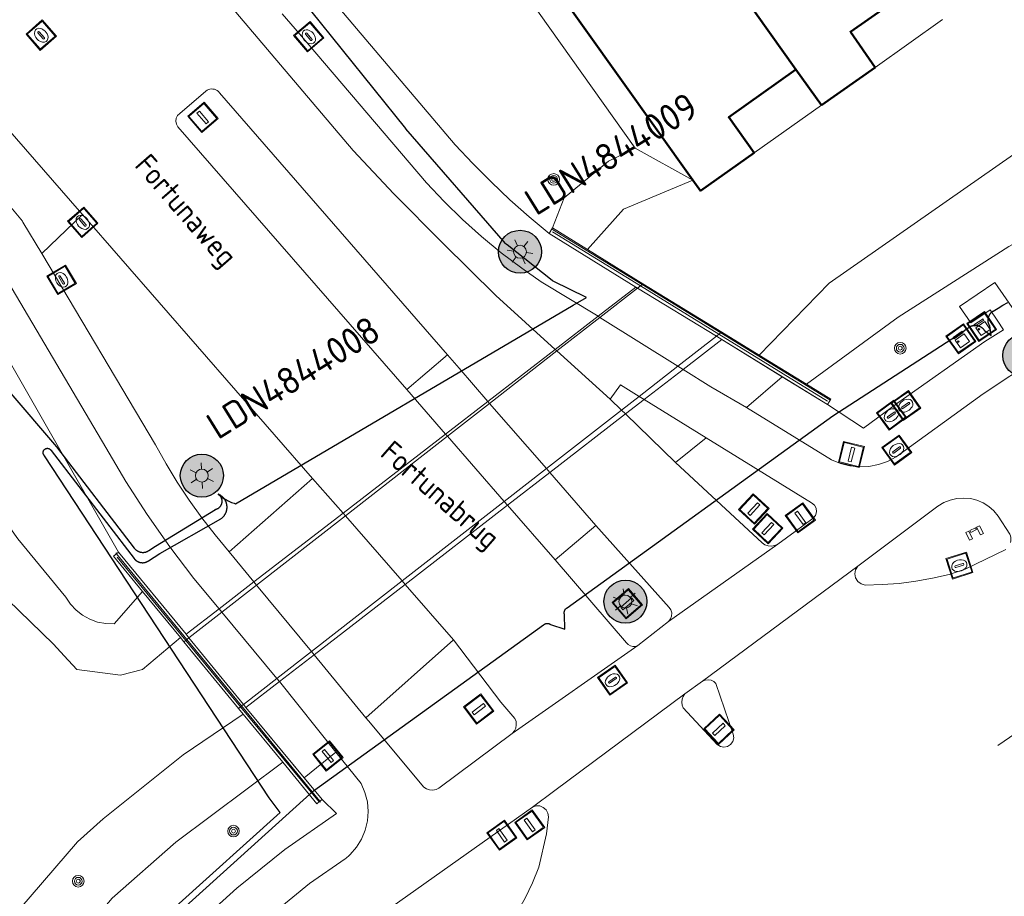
# Model space of a CAD drawing. Header units: metres. Extents: x 94279 to 96109, y 461866 to 463040.
# Tile 95 of 175: x 95281 to 95326, y 462272 to 462313. Entities that reach past the tile are written whole.
import ezdxf
from ezdxf.enums import TextEntityAlignment as Align

# ---------------------------------------------------------------- set-up
doc = ezdxf.new("R2010")
doc.units = ezdxf.units.M
doc.layers.get('0').update_dxf_attribs({"linetype": 'CONTINUOUS'})
for name, color, linetype, lineweight in [('B-WE-KL-ET_LS_OV_KABEL_EIGENNET_323-G', 10, 'CONTINUOUS', 30), ('B-WE-OV-LICHTMAST', 252, 'CONTINUOUS', 25), ('B_BEBOUWINGSGRENS_0', 132, 'CONTINUOUS', 50), ('B_TUSSENMUUR_0', 132, 'CONTINUOUS', 50), ('G_GRENS_ALGEMEEN_0', 251, 'CONTINUOUS', 13), ('K_KUNSTWERKGRENS_0', 251, 'CONTINUOUS', 13), ('K_KUNSTWERKGRENS_1', 251, 'CONTINUOUS', 13), ('Q_BALUSTRADE_LIJN_1', 251, 'CONTINUOUS', 13), ('Q_BOOM_0', 251, 'CONTINUOUS', 13), ('Q_DAMWAND_0', 251, 'CONTINUOUS', 13), ('Q_DAMWAND_1', 251, 'CONTINUOUS', 13), ('Q_DRUKKNOPPAAL_0', 251, 'CONTINUOUS', 13), ('Q_INSPECTIE_OF_RIOOLPUT_0', 251, 'CONTINUOUS', 13), ('Q_KOLK_0', 251, 'CONTINUOUS', 13), ('Q_LICHTMAST_0', 251, 'CONTINUOUS', 13), ('Q_PORTAAL_0', 251, 'CONTINUOUS', 13), ('Q_VERKEERSBORDPAAL_0', 251, 'CONTINUOUS', 13), ('Q_VERKEERSREGELINSTALLATIEKAST', 251, 'CONTINUOUS', 13), ('Q_VERKEERSREGELINSTALLATIEPA00', 251, 'CONTINUOUS', 13), ('Q_WATERLEIDINGPUT_0', 251, 'CONTINUOUS', 13), ('T_CULTUURGRENS_0', 251, 'CONTINUOUS', 13), ('T_MUUR_30CM_0', 251, 'CONTINUOUS', 13), ('T_WALBESCHERMING_0', 251, 'CONTINUOUS', 13), ('V_WEGGRENS_0', 251, 'CONTINUOUS', 13), ('V_WEGGRENS_1', 251, 'CONTINUOUS', 13), ('W_WATERGRENS_0', 251, 'CONTINUOUS', 13), ('Z_KUNSTWERKNAAM_1', 251, 'CONTINUOUS', 13), ('Z_STRAATNAAM_0', 251, 'CONTINUOUS', 13)]:
    doc.layers.add(name, color=color, linetype=linetype, lineweight=lineweight)
doc.layers.add('B-WE-KL-ET_LS_OV_KABEL_EIGENNET_330-G', color=10, linetype='CONTINUOUS')
doc.layers.add('N-WE-ARMATUUR-PRUNUS_E_OPSCHUIF_8M-G', color=40, linetype='CONTINUOUS')
doc.styles.add('NLCS-ISO-M500-T25', font='NLCS-ISO.ttf', dxfattribs={"height": 1.25})
doc.styles.get("Standard").update_dxf_attribs({"font": 'isocp.shx'})

# ---------------------------------------------------------------- blocks, each defined once
blk = doc.blocks.new('Q_VERKEERSREGELINSTALLATIEPAAL')
for points in [[(-0.5, 0.5), (0.5, 0.5), (0.5, -0.5), (-0.5, -0.5)], [(-0.08, 0.333), (0.071, 0.333), (0.071, -0.329), (-0.08, -0.329)]]:
    blk.add_lwpolyline(points, close=True)
blk.add_lwpolyline([(-0.442, 0.464), (0.438, 0.464, -0.414214), (0.459, 0.442), (0.459, -0.437, -0.414214), (0.438, -0.459), (-0.442, -0.459, -0.414214), (-0.463, -0.437), (-0.463, 0.442), (-0.463, 0.444), (-0.463, 0.446), (-0.463, 0.448), (-0.462, 0.45), (-0.461, 0.451), (-0.46, 0.453), (-0.459, 0.455), (-0.458, 0.456), (-0.457, 0.457), (-0.456, 0.459), (-0.454, 0.46), (-0.453, 0.461), (-0.451, 0.462), (-0.449, 0.462), (-0.447, 0.463), (-0.446, 0.463), (-0.444, 0.464), (-0.442, 0.464)], format="xyb")
blk = doc.blocks.new('Q_VERKEERSBORDPAAL')
for points in [[(-0.5, 0.5), (0.5, 0.5), (0.5, -0.5), (-0.5, -0.5)], [(-0.08, 0.333), (0.071, 0.333), (0.071, -0.329), (-0.08, -0.329)]]:
    blk.add_lwpolyline(points, close=True)
blk.add_lwpolyline([(-0.442, 0.464), (0.438, 0.464, -0.414214), (0.459, 0.442), (0.459, -0.437, -0.414214), (0.438, -0.459), (-0.442, -0.459, -0.414214), (-0.463, -0.437), (-0.463, 0.442), (-0.463, 0.444), (-0.463, 0.446), (-0.463, 0.448), (-0.462, 0.45), (-0.461, 0.451), (-0.46, 0.453), (-0.459, 0.455), (-0.458, 0.456), (-0.457, 0.457), (-0.456, 0.459), (-0.454, 0.46), (-0.453, 0.461), (-0.451, 0.462), (-0.449, 0.462), (-0.447, 0.463), (-0.446, 0.463), (-0.444, 0.464), (-0.442, 0.464)], format="xyb")
blk = doc.blocks.new('Q_LICHTMAST')
for points in [[(0, 0.3), (0, 0.6)], [(-0.26, 0.15), (-0.52, 0.3)], [(0.26, 0.15), (0.52, 0.3)], [(-0.26, -0.15), (-0.52, -0.3)], [(0, -0.3), (0, -0.6)], [(0.26, -0.15), (0.52, -0.3)]]:
    blk.add_lwpolyline(points)
blk.add_circle((0, 0), 0.3)
blk = doc.blocks.new('Q_PORTAAL')
for points in [[(-0.358, 0.202), (-0.205, 0.202), (-0.205, -0.202), (-0.358, -0.202), (-0.358, 0.202)], [(-0.144, 0.194), (0.144, 0.194), (0.144, 0.103), (-0.144, 0.103), (-0.144, 0.194)], [(0.205, 0.202), (0.358, 0.202), (0.358, -0.202), (0.205, -0.202), (0.205, 0.202)]]:
    blk.add_lwpolyline(points)
blk = doc.blocks.new('Q_DRUKKNOPPAAL')
for points in [[(-0.5, 0.5), (0.5, 0.5), (0.5, -0.5), (-0.5, -0.5)], [(-0.08, 0.333), (0.071, 0.333), (0.071, -0.329), (-0.08, -0.329)]]:
    blk.add_lwpolyline(points, close=True)
blk.add_lwpolyline([(-0.442, 0.464), (0.438, 0.464, -0.414214), (0.459, 0.442), (0.459, -0.437, -0.414214), (0.438, -0.459), (-0.442, -0.459, -0.414214), (-0.463, -0.437), (-0.463, 0.442), (-0.463, 0.444), (-0.463, 0.446), (-0.463, 0.448), (-0.462, 0.45), (-0.461, 0.451), (-0.46, 0.453), (-0.459, 0.455), (-0.458, 0.456), (-0.457, 0.457), (-0.456, 0.459), (-0.454, 0.46), (-0.453, 0.461), (-0.451, 0.462), (-0.449, 0.462), (-0.447, 0.463), (-0.446, 0.463), (-0.444, 0.464), (-0.442, 0.464)], format="xyb")
blk = doc.blocks.new('Q_WATERLEIDINGPUT')
blk.add_lwpolyline([(-0.5, 0.5), (0.5, 0.5), (0.5, -0.5), (-0.5, -0.5)], close=True)
for points in [[(-0.442, 0.464), (0.438, 0.464, -0.414214), (0.459, 0.442), (0.459, -0.437, -0.414214), (0.438, -0.459), (-0.442, -0.459, -0.414214), (-0.463, -0.437), (-0.463, 0.442), (-0.463, 0.444), (-0.463, 0.446), (-0.463, 0.448), (-0.462, 0.45), (-0.461, 0.451), (-0.46, 0.453), (-0.459, 0.455), (-0.458, 0.456), (-0.457, 0.457), (-0.456, 0.459), (-0.454, 0.46), (-0.453, 0.461), (-0.451, 0.462), (-0.449, 0.462), (-0.447, 0.463), (-0.446, 0.463), (-0.444, 0.464), (-0.442, 0.464)], [(-0.345, 0.105, 0.380426), (-0.276, -0.18)], [(-0.008, 0.266, 0.240218), (-0.345, 0.105)], [(-0.194, 0.045, 0.853344), (-0.194, -0.032)], [(0.331, 0.111, 0.240191), (-0.008, 0.266)], [(0.185, -0.032, 0.849746), (0.185, 0.045)], [(0.267, -0.176, 0.380426), (0.331, 0.111)], [(-0.276, -0.18, 0.148452), (0.012, -0.257)], [(0.012, -0.257, 0.131742), (0.267, -0.176)]]:
    blk.add_lwpolyline(points, format="xyb")
for points in [[(-0.194, 0.045), (0.185, 0.045)], [(0.185, -0.032), (-0.194, -0.032)]]:
    blk.add_lwpolyline(points)
blk = doc.blocks.new('Q_KOLK')
blk.add_lwpolyline([(-0.5, 0.5), (0.5, 0.5), (0.5, -0.5), (-0.5, -0.5)], close=True)
for points in [[(-0.442, 0.464), (0.438, 0.464, -0.414214), (0.459, 0.442), (0.459, -0.437, -0.414214), (0.438, -0.459), (-0.442, -0.459, -0.414214), (-0.463, -0.437), (-0.463, 0.442, -0.414214), (-0.442, 0.464)], [(-0.345, 0.105, 0.380426), (-0.276, -0.18)], [(-0.008, 0.266, 0.240218), (-0.345, 0.105)], [(-0.194, 0.045, 0.853344), (-0.194, -0.032)], [(0.331, 0.111, 0.240191), (-0.008, 0.266)], [(0.185, -0.032, 0.849746), (0.185, 0.045)], [(0.267, -0.176, 0.380426), (0.331, 0.111)], [(-0.276, -0.18, 0.148452), (0.012, -0.257)], [(0.012, -0.257, 0.131742), (0.267, -0.176)]]:
    blk.add_lwpolyline(points, format="xyb")
for points in [[(-0.194, 0.045), (0.185, 0.045)], [(0.185, -0.032), (-0.194, -0.032)]]:
    blk.add_lwpolyline(points)
blk = doc.blocks.new('Q_INSPECTIE_OF_RIOOLPUT')
blk.add_lwpolyline([(-0.5, 0.5), (0.5, 0.5), (0.5, -0.5), (-0.5, -0.5)], close=True)
for points in [[(-0.442, 0.464), (0.438, 0.464, -0.414214), (0.459, 0.442), (0.459, -0.437, -0.414214), (0.438, -0.459), (-0.442, -0.459, -0.414214), (-0.463, -0.437), (-0.463, 0.442), (-0.463, 0.444), (-0.463, 0.446), (-0.463, 0.448), (-0.462, 0.45), (-0.461, 0.451), (-0.46, 0.453), (-0.459, 0.455), (-0.458, 0.456), (-0.457, 0.457), (-0.456, 0.459), (-0.454, 0.46), (-0.453, 0.461), (-0.451, 0.462), (-0.449, 0.462), (-0.447, 0.463), (-0.446, 0.463), (-0.444, 0.464), (-0.442, 0.464)], [(-0.345, 0.105, 0.380426), (-0.276, -0.18)], [(-0.008, 0.266, 0.240218), (-0.345, 0.105)], [(-0.194, 0.045, 0.853344), (-0.194, -0.032)], [(0.331, 0.111, 0.240191), (-0.008, 0.266)], [(0.185, -0.032, 0.849746), (0.185, 0.045)], [(0.267, -0.176, 0.380426), (0.331, 0.111)], [(-0.276, -0.18, 0.148452), (0.012, -0.257)], [(0.012, -0.257, 0.131742), (0.267, -0.176)]]:
    blk.add_lwpolyline(points, format="xyb")
for points in [[(-0.194, 0.045), (0.185, 0.045)], [(0.185, -0.032), (-0.194, -0.032)]]:
    blk.add_lwpolyline(points)
blk = doc.blocks.new('Q_VERKEERSREGELINSTALLATIEKAST')
for points in [[(-0.5, 0.5), (0.5, 0.5), (0.5, -0.5), (-0.5, -0.5)], [(-0.262, 0.264), (0.25, 0.264), (0.25, 0.187), (-0.262, 0.187)], [(-0.262, 0.107), (0.25, 0.107), (0.25, -0.332), (-0.262, -0.332)]]:
    blk.add_lwpolyline(points, close=True)
blk.add_lwpolyline([(-0.442, 0.464), (0.438, 0.464, -0.414214), (0.459, 0.442), (0.459, -0.437, -0.414214), (0.438, -0.459), (-0.442, -0.459, -0.414214), (-0.463, -0.437), (-0.463, 0.442), (-0.463, 0.444), (-0.463, 0.446), (-0.463, 0.448), (-0.462, 0.45), (-0.461, 0.451), (-0.46, 0.453), (-0.459, 0.455), (-0.458, 0.456), (-0.457, 0.457), (-0.456, 0.459), (-0.454, 0.46), (-0.453, 0.461), (-0.451, 0.462), (-0.449, 0.462), (-0.447, 0.463), (-0.446, 0.463), (-0.444, 0.464), (-0.442, 0.464)], format="xyb")
blk.add_circle((-0.177, -0.034), 0.0354)
blk = doc.blocks.new('Q_BOOM')
for radius in [0.27, 0.18, 0.09]:
    blk.add_circle((0, 0), radius)
blk = doc.blocks.new('LM')
at = {"linetype": 'ByBlock'}
h = blk.add_hatch(color=256, dxfattribs=at)
h.dxf.hatch_style = 1
edge = h.paths.add_edge_path()
edge.add_arc((0, 0), 1, 0, 360)
blk.add_circle((0, 0), 1, dxfattribs=at)
blk = doc.blocks.new('ACMAP_ANN_TEMPLATE_LM')
at = {"color": 0, "style": 'NLCS-ISO-M500-T25'}
blk.add_attdef('LM-NUMMER', (1.5, 1), '', height=1.25, dxfattribs=at)

msp = doc.modelspace()

# ---------------------------------------------------------------- linework, layer by layer
at = {"layer": 'B-WE-KL-ET_LS_OV_KABEL_EIGENNET_323-G', "linetype": 'Continuous'}
for points in [[(95277.777, 462297.83), (95282.224, 462292.659), (95285.843, 462287.949), (95285.854, 462287.936), (95285.865, 462287.922), (95285.877, 462287.909), (95285.889, 462287.897), (95285.902, 462287.885), (95285.915, 462287.873), (95285.928, 462287.862), (95285.942, 462287.852), (95285.956, 462287.842), (95285.971, 462287.832), (95285.986, 462287.823), (95286.001, 462287.814), (95286.017, 462287.806), (95286.032, 462287.799), (95286.048, 462287.792), (95286.065, 462287.785), (95286.081, 462287.779), (95286.098, 462287.774), (95286.115, 462287.77), (95286.132, 462287.766), (95286.149, 462287.762), (95286.166, 462287.759), (95286.183, 462287.757), (95286.201, 462287.755), (95286.218, 462287.754), (95286.236, 462287.754), (95286.253, 462287.754), (95286.271, 462287.755), (95286.288, 462287.756), (95286.305, 462287.758), (95286.323, 462287.761), (95286.34, 462287.764), (95286.357, 462287.768), (95286.374, 462287.772), (95286.39, 462287.777), (95286.407, 462287.783), (95286.423, 462287.789), (95286.439, 462287.796), (95286.455, 462287.803), (95286.471, 462287.811), (95286.486, 462287.819), (95286.501, 462287.828), (95286.516, 462287.837), (95286.823, 462288.041), (95289.608, 462289.752), (95289.621, 462289.755), (95289.634, 462289.758), (95289.647, 462289.762), (95289.66, 462289.766), (95289.672, 462289.77), (95289.685, 462289.775), (95289.697, 462289.78), (95289.709, 462289.786), (95289.721, 462289.792), (95289.733, 462289.799), (95289.744, 462289.806), (95289.756, 462289.813), (95289.766, 462289.821), (95289.777, 462289.829), (95289.787, 462289.838), (95289.798, 462289.846), (95289.807, 462289.856), (95289.817, 462289.865), (95289.826, 462289.875), (95289.835, 462289.885), (95289.843, 462289.896), (95289.851, 462289.906), (95289.859, 462289.917), (95289.866, 462289.929), (95289.873, 462289.94), (95289.879, 462289.952), (95289.885, 462289.964), (95289.891, 462289.976), (95289.896, 462289.988), (95289.901, 462290.001), (95289.905, 462290.014), (95289.909, 462290.026), (95289.913, 462290.039), (95289.916, 462290.052), (95289.918, 462290.066), (95289.92, 462290.079), (95289.922, 462290.092), (95289.923, 462290.106), (95289.924, 462290.119), (95289.924, 462290.132), (95289.924, 462290.146), (95289.923, 462290.159), (95289.922, 462290.172), (95289.92, 462290.186), (95289.918, 462290.199), (95289.916, 462290.212), (95289.913, 462290.225), (95289.909, 462290.238), (95289.906, 462290.251), (95289.901, 462290.264), (95289.896, 462290.276), (95289.891, 462290.289), (95289.886, 462290.301), (95289.88, 462290.313), (95289.873, 462290.325), (95289.866, 462290.336), (95289.859, 462290.347), (95289.851, 462290.358), (95289.843, 462290.369), (95289.835, 462290.38), (95289.826, 462290.39), (95289.817, 462290.4), (95289.808, 462290.409), (95289.798, 462290.418), (95289.788, 462290.427), (95289.778, 462290.436), (95289.767, 462290.444), (95289.756, 462290.452), (95289.745, 462290.459), (95289.795, 462290.415), (95289.846, 462290.373), (95289.898, 462290.332), (95289.952, 462290.294), (95290.007, 462290.257), (95290.063, 462290.222), (95290.121, 462290.189), (95290.18, 462290.158), (95290.239, 462290.129), (95290.3, 462290.102), (95290.361, 462290.078), (95290.424, 462290.055), (95290.487, 462290.034), (95290.551, 462290.016), (95306.241, 462299.236), (95306.864, 462299.602), (95305.306, 462300.357), (95305.292, 462300.367), (95305.277, 462300.377), (95305.263, 462300.388), (95303.166, 462302.042), (95303.154, 462302.052), (95303.142, 462302.062), (95303.131, 462302.073), (95303.12, 462302.084), (95303.109, 462302.095), (95303.099, 462302.107), (95298.467, 462307.44), (95298.455, 462307.454), (95294.048, 462312.925)], [(95288.228, 462271.302), (95294.169, 462276.673), (95304.861, 462284.388), (95304.868, 462284.394), (95304.875, 462284.4), (95304.882, 462284.405), (95304.89, 462284.41), (95304.898, 462284.415), (95304.906, 462284.42), (95304.914, 462284.424), (95304.922, 462284.428), (95304.93, 462284.432), (95304.939, 462284.436), (95304.947, 462284.439), (95304.956, 462284.442), (95304.965, 462284.444), (95304.974, 462284.447), (95304.983, 462284.449), (95304.992, 462284.45), (95305.001, 462284.452), (95305.01, 462284.453), (95305.019, 462284.453), (95305.028, 462284.454), (95305.037, 462284.454), (95305.047, 462284.454), (95305.056, 462284.453), (95305.065, 462284.452), (95305.074, 462284.451), (95305.083, 462284.449), (95305.092, 462284.448), (95305.101, 462284.445), (95305.11, 462284.443), (95305.119, 462284.44), (95305.127, 462284.437), (95305.136, 462284.434), (95305.144, 462284.43), (95305.152, 462284.426), (95305.161, 462284.422), (95305.169, 462284.417), (95305.176, 462284.413), (95305.184, 462284.408), (95305.851, 462284.184), (95305.831, 462284.875), (95305.829, 462284.884), (95305.827, 462284.893), (95305.825, 462284.902), (95305.824, 462284.911), (95305.822, 462284.92), (95305.822, 462284.929), (95305.821, 462284.939), (95305.821, 462284.948), (95305.821, 462284.957), (95305.822, 462284.966), (95305.822, 462284.975), (95305.823, 462284.984), (95305.825, 462284.993), (95305.827, 462285.002), (95305.829, 462285.011), (95305.831, 462285.02), (95305.834, 462285.029), (95305.837, 462285.038), (95305.84, 462285.046), (95305.844, 462285.055), (95305.847, 462285.063), (95305.852, 462285.071), (95305.856, 462285.079), (95305.861, 462285.087), (95305.866, 462285.095), (95305.871, 462285.102), (95305.877, 462285.11), (95305.882, 462285.117), (95305.888, 462285.124), (95305.895, 462285.13), (95305.901, 462285.137), (95305.908, 462285.143), (95305.915, 462285.149), (95305.922, 462285.155), (95305.929, 462285.161), (95305.937, 462285.166), (95305.944, 462285.171), (95305.952, 462285.176), (95318.309, 462294.092), (95324.365, 462298.022), (95324.498, 462298.119), (95324.634, 462298.213), (95324.648, 462298.223), (95324.663, 462298.232), (95324.678, 462298.241), (95324.693, 462298.249), (95324.709, 462298.257), (95324.724, 462298.264), (95324.74, 462298.27), (95324.757, 462298.276), (95324.773, 462298.282), (95324.79, 462298.287), (95324.806, 462298.291), (95324.823, 462298.295), (95324.84, 462298.298), (95324.857, 462298.3), (95324.875, 462298.302), (95324.892, 462298.304), (95324.909, 462298.304), (95324.926, 462298.305), (95324.944, 462298.304), (95324.961, 462298.303), (95324.978, 462298.301), (95324.995, 462298.299), (95325.012, 462298.296), (95325.029, 462298.293), (95325.046, 462298.289), (95325.063, 462298.284), (95325.079, 462298.279), (95325.096, 462298.274), (95325.112, 462298.267), (95325.128, 462298.26), (95325.143, 462298.253), (95325.159, 462298.245), (95325.174, 462298.237), (95325.189, 462298.228), (95325.203, 462298.218), (95325.217, 462298.208), (95325.231, 462298.198), (95325.245, 462298.187), (95325.258, 462298.176), (95325.27, 462298.164), (95325.282, 462298.152), (95325.294, 462298.139), (95325.306, 462298.126), (95325.316, 462298.112), (95325.327, 462298.099), (95325.337, 462298.084), (95325.346, 462298.07), (95325.66, 462297.832), (95325.596, 462298.275), (95325.587, 462298.29), (95325.578, 462298.305), (95325.571, 462298.32), (95325.563, 462298.335), (95325.556, 462298.351), (95325.55, 462298.367), (95325.545, 462298.383), (95325.539, 462298.4), (95325.535, 462298.416), (95325.531, 462298.433), (95325.528, 462298.45), (95325.525, 462298.467), (95325.523, 462298.484), (95325.521, 462298.501), (95325.52, 462298.518), (95325.519, 462298.535), (95325.519, 462298.552), (95325.52, 462298.569), (95325.522, 462298.587), (95325.523, 462298.604), (95325.526, 462298.621), (95325.529, 462298.638), (95325.533, 462298.654), (95325.537, 462298.671), (95325.542, 462298.687), (95325.547, 462298.704), (95325.553, 462298.72), (95325.559, 462298.736), (95325.566, 462298.751), (95325.574, 462298.767), (95325.582, 462298.782), (95325.59, 462298.797), (95325.599, 462298.811), (95325.609, 462298.826), (95325.619, 462298.84), (95325.629, 462298.853), (95325.64, 462298.866), (95325.652, 462298.879), (95325.664, 462298.892), (95325.676, 462298.904), (95325.689, 462298.915), (95325.702, 462298.926), (95325.715, 462298.937), (95325.729, 462298.947), (95325.743, 462298.957), (95325.758, 462298.966), (95325.982, 462299.106), (95326.21, 462299.239), (95326.442, 462299.364)], [(95287.775, 462271.297), (95292.614, 462275.672), (95292.106, 462276.351), (95281.67, 462292.246), (95281.665, 462292.251), (95281.66, 462292.255), (95281.656, 462292.26), (95281.651, 462292.266), (95281.647, 462292.271), (95281.643, 462292.277), (95281.639, 462292.282), (95281.635, 462292.288), (95281.632, 462292.294), (95281.628, 462292.3), (95281.625, 462292.306), (95281.622, 462292.312), (95281.62, 462292.319), (95281.617, 462292.325), (95281.615, 462292.331), (95281.613, 462292.338), (95281.612, 462292.345), (95281.61, 462292.351), (95281.609, 462292.358), (95281.608, 462292.365), (95281.607, 462292.372), (95281.606, 462292.378), (95281.606, 462292.385), (95281.606, 462292.392), (95281.606, 462292.399), (95281.606, 462292.406), (95281.607, 462292.413), (95281.608, 462292.419), (95281.609, 462292.426), (95281.61, 462292.433), (95281.612, 462292.44), (95281.614, 462292.446), (95281.616, 462292.453), (95281.618, 462292.459), (95281.62, 462292.466), (95281.623, 462292.472), (95281.626, 462292.478), (95281.629, 462292.484), (95281.632, 462292.49), (95281.636, 462292.496), (95281.64, 462292.502), (95281.643, 462292.508), (95281.648, 462292.513), (95281.652, 462292.518), (95281.656, 462292.524), (95281.661, 462292.529), (95281.666, 462292.533), (95281.671, 462292.538), (95281.676, 462292.543), (95281.681, 462292.547), (95281.687, 462292.551), (95281.692, 462292.555), (95281.698, 462292.559), (95281.704, 462292.562), (95281.71, 462292.566), (95281.716, 462292.569), (95281.722, 462292.572), (95281.728, 462292.575), (95281.735, 462292.577), (95281.741, 462292.579), (95281.748, 462292.581), (95281.754, 462292.583), (95281.761, 462292.585), (95281.768, 462292.586), (95281.775, 462292.587), (95281.781, 462292.588), (95281.788, 462292.589), (95281.795, 462292.589), (95281.802, 462292.59), (95281.809, 462292.589), (95281.816, 462292.589), (95281.822, 462292.589), (95281.829, 462292.588), (95281.836, 462292.587), (95281.843, 462292.586), (95281.849, 462292.584), (95281.856, 462292.583), (95281.863, 462292.581), (95281.869, 462292.579), (95281.876, 462292.576), (95281.882, 462292.574), (95281.888, 462292.571), (95281.894, 462292.568), (95281.9, 462292.564), (95281.906, 462292.561), (95281.912, 462292.557), (95281.918, 462292.554), (95281.923, 462292.55), (95281.929, 462292.545), (95281.934, 462292.541), (95281.939, 462292.536), (95281.944, 462292.532), (95281.949, 462292.527), (95281.953, 462292.522), (95281.958, 462292.516), (95281.962, 462292.511), (95281.966, 462292.505), (95281.97, 462292.5), (95281.973, 462292.494), (95285.833, 462287.47), (95285.844, 462287.457), (95285.856, 462287.443), (95285.867, 462287.431), (95285.88, 462287.418), (95285.892, 462287.406), (95285.905, 462287.395), (95285.919, 462287.384), (95285.933, 462287.373), (95285.947, 462287.363), (95285.962, 462287.353), (95285.976, 462287.344), (95285.992, 462287.335), (95286.007, 462287.327), (95286.023, 462287.32), (95286.039, 462287.313), (95286.055, 462287.307), (95286.072, 462287.301), (95286.088, 462287.295), (95286.105, 462287.291), (95286.122, 462287.287), (95286.139, 462287.283), (95286.157, 462287.28), (95286.174, 462287.278), (95286.191, 462287.277), (95286.209, 462287.276), (95286.226, 462287.275), (95286.244, 462287.275), (95286.261, 462287.276), (95286.279, 462287.277), (95286.296, 462287.279), (95286.313, 462287.282), (95286.33, 462287.285), (95286.347, 462287.289), (95286.364, 462287.294), (95286.381, 462287.298), (95286.398, 462287.304), (95286.414, 462287.31), (95286.43, 462287.317), (95286.446, 462287.324), (95286.462, 462287.332), (95286.477, 462287.34), (95286.492, 462287.349), (95286.507, 462287.359), (95287.022, 462287.701), (95289.866, 462289.316), (95289.884, 462289.329), (95289.902, 462289.343), (95289.92, 462289.357), (95289.937, 462289.372), (95289.954, 462289.388), (95289.97, 462289.404), (95289.985, 462289.42), (95290, 462289.437), (95290.014, 462289.455), (95290.028, 462289.473), (95290.041, 462289.492), (95290.053, 462289.511), (95290.065, 462289.53), (95290.076, 462289.55), (95290.086, 462289.571), (95290.095, 462289.591), (95290.104, 462289.612), (95290.112, 462289.633), (95290.12, 462289.655), (95290.126, 462289.676), (95290.132, 462289.698), (95290.137, 462289.721), (95290.141, 462289.743), (95290.145, 462289.765), (95290.148, 462289.788), (95290.15, 462289.81), (95290.151, 462289.833), (95290.151, 462289.856), (95290.151, 462289.878), (95290.15, 462289.901), (95290.148, 462289.924), (95290.145, 462289.946), (95290.141, 462289.969), (95290.137, 462289.991), (95290.132, 462290.013), (95290.126, 462290.035), (95290.119, 462290.057), (95290.112, 462290.078), (95290.104, 462290.099), (95290.095, 462290.12), (95290.085, 462290.141), (95290.075, 462290.161), (95290.064, 462290.181), (95290.052, 462290.2), (95290.04, 462290.219), (95290.027, 462290.238), (95290.013, 462290.256), (95289.999, 462290.274), (95289.984, 462290.291), (95289.969, 462290.307), (95289.953, 462290.324), (95289.936, 462290.339), (95289.919, 462290.354), (95289.901, 462290.368), (95289.883, 462290.382), (95289.865, 462290.395), (95289.846, 462290.407), (95289.826, 462290.419), (95289.807, 462290.43), (95289.786, 462290.441), (95289.766, 462290.45), (95289.745, 462290.459)]]:
    msp.add_lwpolyline(points, dxfattribs=at)
at = {"layer": 'B-WE-KL-ET_LS_OV_KABEL_EIGENNET_330-G', "linetype": 'Continuous', "lineweight": 0}
msp.add_lwpolyline([(95407.118, 462333.001), (95377.965, 462314.092), (95348.782, 462294.408), (95325.976, 462278.775)], dxfattribs=at)
at = {"layer": 'B_BEBOUWINGSGRENS_0'}
for p, q in [((95316.587, 462310.182), (95317.781, 462308.526)), ((95317.781, 462308.526), (95320.272, 462310.284))]:
    msp.add_line(p, q, dxfattribs=at)
for points in [[(95310.808, 462318.341), (95307.685, 462316.124), (95305.949, 462318.57), (95303.436, 462316.786), (95311.802, 462305.046)], [(95320.272, 462310.284), (95319.121, 462311.942), (95322.252, 462314.139)], [(95314.644, 462306.312), (95313.467, 462307.969), (95316.587, 462310.182)], [(95311.802, 462305.046), (95312.152, 462304.555), (95314.644, 462306.312)]]:
    msp.add_lwpolyline(points, dxfattribs=at)
at = {"layer": 'B_TUSSENMUUR_0'}
msp.add_line((95316.587, 462310.182), (95310.808, 462318.341), dxfattribs=at)
at = {"layer": 'G_GRENS_ALGEMEEN_0'}
msp.add_line((95311.802, 462305.046), (95309.112, 462306.539), dxfattribs=at)
at = {"layer": 'K_KUNSTWERKGRENS_0'}
for p, q in [((95314.881, 462296.921), (95313.141, 462297.989)), ((95311.347, 462296.255), (95313.148, 462297.647)), ((95313.148, 462297.647), (95315.958, 462295.913)), ((95317.082, 462295.569), (95314.881, 462296.921)), ((95309.537, 462294.855), (95311.347, 462296.255)), ((95315.958, 462295.913), (95318.056, 462294.619)), ((95308.669, 462294.184), (95309.537, 462294.855)), ((95305.15, 462291.463), (95308.669, 462294.184)), ((95303.19, 462289.948), (95305.15, 462291.463)), ((95298.43, 462286.267), (95303.19, 462289.948)), ((95294.194, 462282.992), (95298.43, 462286.267)), ((95292.592, 462281.753), (95294.194, 462282.992)), ((95291.031, 462280.546), (95292.592, 462281.753)), ((95293.735, 462277.285), (95291.031, 462280.546)), ((95290.899, 462280.24), (95292.74, 462278.004)), ((95294.568, 462276.28), (95293.735, 462277.285)), ((95294.466, 462276.191), (95294.568, 462276.28))]:
    msp.add_line(p, q, dxfattribs=at)
for points in [[(95318.056, 462294.619), (95318.214, 462294.874), (95317.082, 462295.569)], [(95292.74, 462278.004), (95294.329, 462276.073), (95294.466, 462276.191)]]:
    msp.add_lwpolyline(points, dxfattribs=at)
at = {"layer": 'K_KUNSTWERKGRENS_1'}
for p, q in [((95305.283, 462302.83), (95305.125, 462302.577)), ((95306.907, 462301.823), (95305.283, 462302.83)), ((95305.125, 462302.577), (95309.153, 462300.078)), ((95309.153, 462300.078), (95307.396, 462298.722)), ((95313.141, 462297.989), (95309.48, 462300.227)), ((95307.396, 462298.722), (95305.404, 462297.186)), ((95313.148, 462297.647), (95318.056, 462294.619)), ((95305.404, 462297.186), (95302.273, 462294.77)), ((95302.273, 462294.77), (95300.308, 462293.254)), ((95300.308, 462293.254), (95295.541, 462289.577)), ((95295.541, 462289.577), (95291.401, 462286.382)), ((95285.115, 462287.763), (95285.021, 462287.691)), ((95288.246, 462283.948), (95285.115, 462287.763)), ((95291.401, 462286.382), (95289.782, 462285.133)), ((95286.218, 462285.941), (95287.983, 462283.803)), ((95289.782, 462285.133), (95288.246, 462283.948)), ((95288.149, 462283.601), (95290.681, 462280.505)), ((95294.568, 462276.28), (95291.031, 462280.546))]:
    msp.add_line(p, q, dxfattribs=at)
msp.add_lwpolyline([(95285.021, 462287.691), (95284.87, 462287.575), (95286.218, 462285.941)], dxfattribs=at)
at = {"layer": 'Q_BALUSTRADE_LIJN_1'}
for p, q in [((95305.279, 462302.756), (95309.444, 462300.199)), ((95305.28, 462302.644), (95309.36, 462300.133)), ((95309.36, 462300.133), (95313.01, 462297.887)), ((95309.444, 462300.199), (95313.098, 462297.955)), ((95313.01, 462297.887), (95318.054, 462294.783)), ((95313.098, 462297.955), (95318.162, 462294.846)), ((95285.021, 462287.691), (95284.98, 462287.741)), ((95288.29, 462283.711), (95285.021, 462287.691)), ((95285.04, 462287.529), (95288.233, 462283.667)), ((95288.233, 462283.667), (95290.782, 462280.584)), ((95290.828, 462280.62), (95288.29, 462283.711)), ((95290.782, 462280.584), (95294.435, 462276.165)), ((95294.466, 462276.191), (95290.828, 462280.62)), ((95294.497, 462276.153), (95294.466, 462276.191))]:
    msp.add_line(p, q, dxfattribs=at)
at = {"layer": 'Q_DAMWAND_0'}
for p, q in [((95307.481, 462298.669), (95309.229, 462300.032)), ((95309.229, 462300.032), (95309.36, 462300.133)), ((95309.36, 462300.133), (95309.444, 462300.199)), ((95309.444, 462300.199), (95309.48, 462300.227)), ((95305.485, 462297.113), (95307.481, 462298.669)), ((95312.897, 462297.799), (95311.106, 462296.405)), ((95313.01, 462297.887), (95312.897, 462297.799)), ((95313.098, 462297.955), (95313.01, 462297.887)), ((95313.141, 462297.989), (95313.098, 462297.955)), ((95302.356, 462294.674), (95305.485, 462297.113)), ((95311.106, 462296.405), (95309.302, 462295)), ((95309.302, 462295), (95308.483, 462294.363)), ((95300.399, 462293.149), (95302.356, 462294.674)), ((95308.483, 462294.363), (95304.992, 462291.645)), ((95295.652, 462289.449), (95300.399, 462293.149)), ((95304.992, 462291.645), (95303.037, 462290.124)), ((95303.037, 462290.124), (95298.29, 462286.428)), ((95291.525, 462286.232), (95295.652, 462289.449)), ((95289.913, 462284.976), (95291.525, 462286.232)), ((95298.29, 462286.428), (95294.07, 462283.143)), ((95288.382, 462283.782), (95289.913, 462284.976)), ((95288.149, 462283.601), (95288.233, 462283.667)), ((95288.233, 462283.667), (95288.29, 462283.711)), ((95288.29, 462283.711), (95288.382, 462283.782)), ((95294.07, 462283.143), (95292.471, 462281.898)), ((95292.471, 462281.898), (95290.915, 462280.687)), ((95290.782, 462280.584), (95290.681, 462280.505)), ((95290.681, 462280.505), (95290.899, 462280.24)), ((95290.828, 462280.62), (95290.782, 462280.584)), ((95290.915, 462280.687), (95290.828, 462280.62))]:
    msp.add_line(p, q, dxfattribs=at)
at = {"layer": 'Q_DAMWAND_1'}
for p, q in [((95309.48, 462300.227), (95306.907, 462301.823)), ((95287.983, 462283.803), (95288.149, 462283.601))]:
    msp.add_line(p, q, dxfattribs=at)
at = {"layer": 'T_CULTUURGRENS_0'}
for points in [[(95317.082, 462295.569), (95321.34, 462298.677), (95326.482, 462301.971), (95332.471, 462305.21), (95337.686, 462307.918), (95345.382, 462313.031), (95355.484, 462320.192), (95373.9, 462332.596), (95413.182, 462357.225), (95440.126, 462370.304), (95447.404, 462374.579), (95448.603, 462374.546)], [(95309.112, 462306.539), (95307.874, 462305.928), (95305.814, 462304.229), (95305.283, 462302.83)], [(95286.218, 462285.941), (95284.902, 462284.434), (95284.517, 462284.445), (95284.139, 462284.517), (95283.776, 462284.647), (95283.439, 462284.834), (95283.136, 462285.071), (95282.874, 462285.354), (95282.66, 462285.674), (95280.423, 462288.378), (95280.094, 462288.867), (95279.707, 462289.311), (95279.269, 462289.705), (95278.785, 462290.042), (95278.264, 462290.317), (95277.714, 462290.526), (95277.141, 462290.666), (95276.556, 462290.735), (95275.967, 462290.732), (95275.383, 462290.656), (95274.812, 462290.51), (95274.264, 462290.294), (95273.87, 462290.088)], [(95177.84, 462175.109), (95227.903, 462220.234), (95229.51, 462221.683), (95246.713, 462236.337), (95263.877, 462250), (95272.636, 462257.159), (95274.422, 462259.023), (95280.507, 462266.607), (95284.807, 462271.694), (95287.774, 462274.294), (95292.74, 462278.004)]]:
    msp.add_lwpolyline(points, dxfattribs=at)
at = {"layer": 'T_MUUR_30CM_0'}
msp.add_line((95309.112, 462306.539), (95300.726, 462318.331), dxfattribs=at)
at = {"layer": 'T_WALBESCHERMING_0'}
for p, q in [((95320.272, 462310.284), (95323.406, 462312.516)), ((95314.644, 462306.312), (95317.781, 462308.526))]:
    msp.add_line(p, q, dxfattribs=at)
at = {"layer": 'V_WEGGRENS_0'}
for p, q in [((95298.51, 462295.316), (95287.871, 462307.522)), ((95281.537, 462301.636), (95283.436, 462303.451)), ((95283.436, 462303.451), (95294.13, 462291.194)), ((95325.833, 462300.293), (95327.021, 462298.577)), ((95300.396, 462296.929), (95298.51, 462295.316)), ((95315.958, 462295.913), (95314.288, 462294.492)), ((95300.308, 462293.254), (95298.51, 462295.316)), ((95309.537, 462294.855), (95312.426, 462293.069)), ((95310.999, 462291.927), (95308.669, 462294.184)), ((95312.426, 462293.069), (95310.999, 462291.927)), ((95305.15, 462291.463), (95307.294, 462288.997)), ((95290.247, 462287.783), (95294.13, 462291.194)), ((95294.13, 462291.194), (95295.541, 462289.577)), ((95305.403, 462287.409), (95303.19, 462289.948)), ((95307.294, 462288.997), (95305.403, 462287.409)), ((95315.742, 462288.137), (95310.669, 462284.55)), ((95291.401, 462286.382), (95290.247, 462287.783)), ((95319.46, 462287.111), (95312.247, 462281.774)), ((95298.43, 462286.267), (95300.683, 462283.684)), ((95310.669, 462284.55), (95309.247, 462283.426)), ((95300.683, 462283.684), (95296.601, 462280.07)), ((95309.247, 462283.426), (95303.408, 462279.343)), ((95296.601, 462280.07), (95294.194, 462282.992)), ((95292.592, 462281.753), (95295.206, 462278.469)), ((95311.421, 462281.175), (95312.247, 462281.774)), ((95311.421, 462281.175), (95305.38, 462276.688)), ((95300.001, 462276.801), (95303.408, 462279.343)), ((95293.735, 462277.285), (95295.206, 462278.469)), ((95305.38, 462276.688), (95304.352, 462275.924))]:
    msp.add_line(p, q, dxfattribs=at)
for points in [[(95247.799, 462359.744), (95275.991, 462327.426), (95277.75, 462325.783), (95280.624, 462323.144), (95284.084, 462320.094), (95286.313, 462317.865), (95296.02, 462306.429), (95297.897, 462304.405), (95300.184, 462302.118), (95302.648, 462299.684), (95305.404, 462297.186)], [(95413.217, 462351.332), (95386.017, 462334.248), (95362.027, 462318.584), (95342.167, 462305.018), (95335.632, 462301.054), (95329.541, 462297.843), (95327.81, 462296.795), (95325.297, 462295.128), (95321.246, 462292.19)], [(95294.519, 462314.052), (95300.758, 462306.692), (95301.579, 462305.815), (95302.426, 462304.964), (95303.301, 462304.14), (95304.2, 462303.344), (95305.125, 462302.577)], [(95307.396, 462298.722), (95304.755, 462300.331), (95303.847, 462300.956), (95302.896, 462301.671), (95301.977, 462302.427), (95301.091, 462303.222), (95300.241, 462304.055), (95299.428, 462304.924), (95293.512, 462311.848), (95292.72, 462312.775)], [(95283.436, 462303.451), (95283.298, 462303.609), (95276.7, 462311.171)], [(95287.871, 462307.522), (95287.801, 462307.644), (95287.773, 462307.782), (95287.791, 462307.921), (95287.852, 462308.048), (95287.951, 462308.148), (95289.164, 462309.184), (95289.223, 462309.225), (95289.287, 462309.255), (95289.356, 462309.275), (95289.427, 462309.284), (95289.498, 462309.282)], [(95289.498, 462309.282), (95289.568, 462309.268), (95289.635, 462309.244), (95289.698, 462309.208), (95289.754, 462309.164), (95289.802, 462309.111), (95300.396, 462296.929)], [(95281.537, 462301.636), (95280.665, 462303.103), (95280.643, 462303.14), (95278.464, 462305.737)], [(95278.548, 462302.396), (95279.188, 462301.631), (95284.525, 462292.633), (95285.455, 462291.051), (95286.447, 462289.508), (95287.5, 462288.005), (95288.612, 462286.546), (95289.782, 462285.133)], [(95290.247, 462287.783), (95289.599, 462288.569), (95288.982, 462289.361), (95288.396, 462290.176), (95287.84, 462291.013), (95287.317, 462291.869), (95286.826, 462292.745), (95281.537, 462301.636)], [(95285.115, 462287.763), (95278.587, 462299.143), (95278.09, 462299.89), (95276.792, 462301.119)], [(95326.24, 462298.093), (95325.937, 462298.54), (95325.616, 462299.029), (95324.717, 462298.425), (95324.188, 462299.185), (95325.833, 462300.293)], [(95318.056, 462294.619), (95319.729, 462293.52), (95321.328, 462294.696), (95325.367, 462297.551), (95326.24, 462298.093)], [(95300.396, 462296.929), (95300.936, 462296.308), (95302.273, 462294.77)], [(95314.288, 462294.492), (95312.632, 462295.449), (95311.347, 462296.255)], [(95314.288, 462294.492), (95318.241, 462292.049), (95318.656, 462291.88), (95319.091, 462291.772), (95319.537, 462291.728), (95319.985, 462291.749), (95320.425, 462291.834), (95320.849, 462291.982), (95321.246, 462292.19)], [(95317.394, 462289.339), (95317.499, 462289.472), (95317.547, 462289.635), (95317.529, 462289.804), (95317.448, 462289.953), (95317.317, 462290.061), (95312.426, 462293.069)], [(95315.742, 462288.137), (95315.601, 462288.071), (95315.447, 462288.043), (95315.292, 462288.055), (95315.144, 462288.106), (95315.015, 462288.193), (95310.999, 462291.927)], [(95319.46, 462287.111), (95323.188, 462289.901), (95323.459, 462290.066), (95323.753, 462290.186), (95324.063, 462290.258), (95324.38, 462290.28), (95324.696, 462290.251)], [(95324.696, 462290.251), (95324.999, 462290.174), (95325.286, 462290.051), (95325.55, 462289.884), (95325.785, 462289.679), (95325.985, 462289.439), (95326.531, 462288.597), (95326.555, 462288.523), (95326.57, 462288.447), (95326.575, 462288.37), (95326.571, 462288.292), (95326.556, 462288.216)], [(95310.669, 462284.55), (95310.762, 462284.662), (95310.814, 462284.797), (95310.819, 462284.942), (95310.778, 462285.081), (95310.695, 462285.2), (95307.294, 462288.997)], [(95317.394, 462289.339), (95316.548, 462288.723), (95315.742, 462288.137)], [(95326.346, 462287.891), (95324.461, 462286.968), (95323.712, 462286.726), (95322.942, 462286.55), (95322.165, 462286.413), (95321.381, 462286.315), (95320.593, 462286.257), (95319.804, 462286.238), (95319.62, 462286.292), (95319.467, 462286.407), (95319.366, 462286.57), (95319.329, 462286.758), (95319.362, 462286.946), (95319.46, 462287.111)], [(95309.247, 462283.426), (95309.135, 462283.388), (95309.016, 462283.382), (95308.901, 462283.411), (95308.798, 462283.471), (95308.717, 462283.557), (95305.403, 462287.409)], [(95303.408, 462279.343), (95303.506, 462279.458), (95303.571, 462279.595), (95303.596, 462279.745), (95303.581, 462279.896), (95303.527, 462280.037), (95302.872, 462280.803), (95300.683, 462283.684)], [(95312.247, 462281.774), (95312.374, 462281.821), (95312.51, 462281.834), (95312.644, 462281.812), (95312.768, 462281.756), (95312.873, 462281.67), (95313.679, 462279.303), (95313.697, 462279.135), (95313.653, 462278.971), (95313.553, 462278.834), (95313.41, 462278.743), (95313.244, 462278.71), (95313.077, 462278.739), (95312.932, 462278.827), (95311.35, 462280.53), (95311.302, 462280.658), (95311.285, 462280.795), (95311.3, 462280.931), (95311.346, 462281.06), (95311.421, 462281.175)], [(95300.001, 462276.801), (95299.865, 462276.736), (95299.717, 462276.708), (95299.567, 462276.719), (95299.425, 462276.768), (95299.3, 462276.851), (95296.729, 462279.928), (95296.601, 462280.07)], [(95295.206, 462278.469), (95296.383, 462277.009), (95296.562, 462276.6), (95296.672, 462276.167), (95296.712, 462275.722), (95296.679, 462275.276), (95296.575, 462274.842), (95296.403, 462274.43), (95296.166, 462274.051), (95295.872, 462273.715)], [(95164.399, 462158.516), (95177.054, 462170.343), (95176.839, 462170.586), (95178.08, 462171.779), (95178.324, 462171.542), (95195.317, 462186.957), (95236.413, 462223.306), (95250.938, 462235.486), (95269.254, 462250), (95272.69, 462252.723), (95273.595, 462253.401), (95274.457, 462254.134), (95275.271, 462254.919), (95276.035, 462255.753), (95276.745, 462256.633), (95279.999, 462260.662), (95283.442, 462264.86), (95284.835, 462266.451), (95286.892, 462268.639), (95288.828, 462270.546), (95290.6, 462272.152), (95292.835, 462273.943), (95295.232, 462275.616), (95294.568, 462276.28)], [(95297.034, 462269.962), (95297.102, 462270.267), (95297.216, 462270.558), (95297.374, 462270.828), (95297.571, 462271.07), (95297.803, 462271.28), (95304.352, 462275.924)], [(95304.352, 462275.924), (95304.516, 462275.978), (95304.689, 462275.972), (95304.849, 462275.908), (95304.979, 462275.794), (95305.061, 462275.642), (95305.087, 462275.471), (95305.004, 462274.676), (95304.637, 462273.137), (95304.35, 462272.402), (95304.012, 462271.689), (95303.625, 462271.002), (95303.19, 462270.343), (95302.71, 462269.717), (95299.613, 462266.435)], [(95295.872, 462273.715), (95295.826, 462273.672), (95295.78, 462273.629), (95295.732, 462273.588), (95295.683, 462273.548), (95295.634, 462273.509), (95293.99, 462272.377), (95291.663, 462270.468)]]:
    msp.add_lwpolyline(points, dxfattribs=at)
at = {"layer": 'V_WEGGRENS_1'}
for p, q in [((95309.229, 462300.032), (95309.153, 462300.078)), ((95312.897, 462297.799), (95309.229, 462300.032)), ((95307.481, 462298.669), (95307.396, 462298.722)), ((95311.106, 462296.405), (95307.481, 462298.669)), ((95313.148, 462297.647), (95312.897, 462297.799)), ((95305.485, 462297.113), (95305.404, 462297.186)), ((95307.955, 462294.874), (95305.485, 462297.113)), ((95311.347, 462296.255), (95311.106, 462296.405)), ((95307.955, 462294.874), (95308.439, 462295.534)), ((95308.439, 462295.534), (95309.302, 462295)), ((95309.302, 462295), (95309.537, 462294.855)), ((95302.273, 462294.77), (95302.356, 462294.674)), ((95302.356, 462294.674), (95304.992, 462291.645)), ((95308.483, 462294.363), (95307.955, 462294.874)), ((95308.669, 462294.184), (95308.483, 462294.363)), ((95300.399, 462293.149), (95300.308, 462293.254)), ((95303.037, 462290.124), (95300.399, 462293.149)), ((95304.992, 462291.645), (95305.15, 462291.463)), ((95303.19, 462289.948), (95303.037, 462290.124)), ((95295.541, 462289.577), (95295.652, 462289.449)), ((95295.652, 462289.449), (95298.29, 462286.428)), ((95291.525, 462286.232), (95291.401, 462286.382)), ((95294.07, 462283.143), (95291.525, 462286.232)), ((95298.29, 462286.428), (95298.43, 462286.267)), ((95289.913, 462284.976), (95289.782, 462285.133)), ((95292.471, 462281.898), (95289.913, 462284.976)), ((95288.246, 462283.948), (95288.382, 462283.782)), ((95288.382, 462283.782), (95290.915, 462280.687)), ((95294.194, 462282.992), (95294.07, 462283.143)), ((95292.592, 462281.753), (95292.471, 462281.898)), ((95290.915, 462280.687), (95291.031, 462280.546))]:
    msp.add_line(p, q, dxfattribs=at)
at = {"layer": 'W_WATERGRENS_0'}
for points in [[(95446, 462378.597), (95434.145, 462372.077), (95426.335, 462367.981), (95411.257, 462360.896), (95403.381, 462355.919), (95395.784, 462351.378), (95365.21, 462331.727), (95346.117, 462318.396), (95339.834, 462314.297), (95335.009, 462311.43), (95329.825, 462308.43), (95318.13, 462300.265), (95314.881, 462296.921)], [(95306.907, 462301.823), (95308.579, 462303.695), (95311.802, 462305.046)], [(95260.862, 462275.518), (95263.918, 462278.151), (95265.502, 462280.177), (95270.309, 462283.689), (95271.032, 462284.928), (95272.215, 462286.485), (95273.747, 462287.085), (95274.778, 462287.105), (95275.671, 462287.848), (95276.817, 462288.136), (95277.806, 462287.625), (95282.092, 462283.485), (95282.587, 462282.947)], [(95282.587, 462282.947), (95283.165, 462282.319), (95285.204, 462282.048), (95286.226, 462282.318), (95287.983, 462283.803)], [(95290.899, 462280.24), (95288.12, 462278.348), (95284.39, 462275.375), (95283.196, 462274.313)], [(95283.196, 462274.313), (95277.247, 462267.415), (95271.388, 462260.273), (95264.845, 462254.586), (95258.549, 462250), (95254.443, 462247.01), (95253.039, 462245.657), (95236.329, 462231.399), (95225.788, 462222.58), (95212.939, 462211.207), (95194.132, 462194.562), (95177.114, 462179.775), (95175.44, 462178.82), (95175.166, 462178.732), (95174.883, 462178.683), (95174.595, 462178.674), (95174.309, 462178.705), (95174.03, 462178.776), (95170.864, 462179.998)]]:
    msp.add_lwpolyline(points, dxfattribs=at)

# ---------------------------------------------------------------- block references
at = {"rotation": 31.92}
for p, values in [((95303.767, 462301.72), {'LM-NUMMER': 'LDN4844009'}), ((95288.981, 462291.321), {'LM-NUMMER': 'LDN4844008'})]:
    msp.add_blockref('ACMAP_ANN_TEMPLATE_LM', p, dxfattribs=at).add_auto_attribs(values)
at = {"layer": 'B-WE-OV-LICHTMAST'}
for p in [(95327.199, 462296.904), (95308.666, 462285.468)]:
    msp.add_blockref('LM', p, dxfattribs=at)
at = {"layer": 'N-WE-ARMATUUR-PRUNUS_E_OPSCHUIF_8M-G'}
for p in [(95303.767, 462301.72), (95288.981, 462291.321)]:
    msp.add_blockref('LM', p, dxfattribs=at)
at = {"layer": 'Q_BOOM_0'}
for p, rotation in [((95305.332, 462305.084), 39.51435554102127), ((95321.437, 462297.24), 36.12645945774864), ((95290.451, 462274.804), 36.76267846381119), ((95283.237, 462272.477), 49.22473085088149)]:
    msp.add_blockref('Q_BOOM', p, dxfattribs=dict(at, rotation=rotation))
at = {"layer": 'Q_DRUKKNOPPAAL_0'}
for p, rotation in [((95314.633, 462289.771), 137.0839076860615), ((95316.796, 462289.357), 36.05957558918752), ((95302.925, 462274.612), 35.34105953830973)]:
    msp.add_blockref('Q_DRUKKNOPPAAL', p, dxfattribs=dict(at, rotation=rotation))
at = {"layer": 'Q_INSPECTIE_OF_RIOOLPUT_0'}
for p, rotation in [((95281.518, 462311.784), 131.18318835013), ((95308.072, 462281.813), 34.96369215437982)]:
    msp.add_blockref('Q_INSPECTIE_OF_RIOOLPUT', p, dxfattribs=dict(at, rotation=rotation))
at = {"layer": 'Q_KOLK_0'}
for p, rotation in [((95293.952, 462311.715), 130.5112198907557), ((95283.448, 462303.091), 131.104080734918), ((95282.464, 462300.419), 120.7471958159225), ((95321.277, 462292.509), 35.95161319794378), ((95324.189, 462287.141), 17.90551313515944)]:
    msp.add_blockref('Q_KOLK', p, dxfattribs=dict(at, rotation=rotation))
at = {"layer": 'Q_LICHTMAST_0'}
for p, rotation in [((95303.767, 462301.72), 143.0626842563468), ((95288.981, 462291.321), 123.5951808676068), ((95308.666, 462285.468), 130.7064737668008)]:
    msp.add_blockref('Q_LICHTMAST', p, dxfattribs=dict(at, rotation=rotation))
at = {"layer": 'Q_PORTAAL_0', "rotation": 26.08891992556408}
msp.add_blockref('Q_PORTAAL', (95324.891, 462288.656), dxfattribs=at)
at = {"layer": 'Q_VERKEERSBORDPAAL_0'}
for p, rotation in [((95289.03, 462307.961), 40.50000351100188), ((95319.167, 462292.302), 166.0567690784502), ((95313.01, 462279.537), 132.8905155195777), ((95294.84, 462278.299), 38.83040141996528)]:
    msp.add_blockref('Q_VERKEERSBORDPAAL', p, dxfattribs=dict(at, rotation=rotation))
at = {"layer": 'Q_VERKEERSREGELINSTALLATIEKAST'}
for p, rotation in [((95325.224, 462298.249), 33.89548045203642), ((95324.259, 462297.679), 35.25489091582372)]:
    msp.add_blockref('Q_VERKEERSREGELINSTALLATIEKAST', p, dxfattribs=dict(at, rotation=rotation))
at = {"layer": 'Q_VERKEERSREGELINSTALLATIEPA00'}
for p, rotation in [((95315.28, 462288.861), 137.0839076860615), ((95308.75, 462285.37), 130.7064737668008), ((95301.848, 462280.476), 127.2277738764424), ((95304.219, 462275.09), 35.34105953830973)]:
    msp.add_blockref('Q_VERKEERSREGELINSTALLATIEPAAL', p, dxfattribs=dict(at, rotation=rotation))
at = {"layer": 'Q_WATERLEIDINGPUT_0'}
for p, rotation in [((95321.696, 462294.572), 35.25489091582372), ((95321.031, 462294.129), 36.33298193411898)]:
    msp.add_blockref('Q_WATERLEIDINGPUT', p, dxfattribs=dict(at, rotation=rotation))

# ---------------------------------------------------------------- texts
at = {"layer": 'Z_KUNSTWERKNAAM_1', "linetype": 'Continuous'}
msp.add_text('Fortunabrug', height=1, rotation=318.8895, dxfattribs=at).set_placement((95299.976, 462290.321), align=Align.MIDDLE)
at = {"layer": 'Z_STRAATNAAM_0', "linetype": 'Continuous'}
msp.add_text('Fortunaweg', height=1, rotation=311.0668, dxfattribs=at).set_placement((95288.15, 462303.548), align=Align.MIDDLE)

doc.saveas('drawing.dxf')
